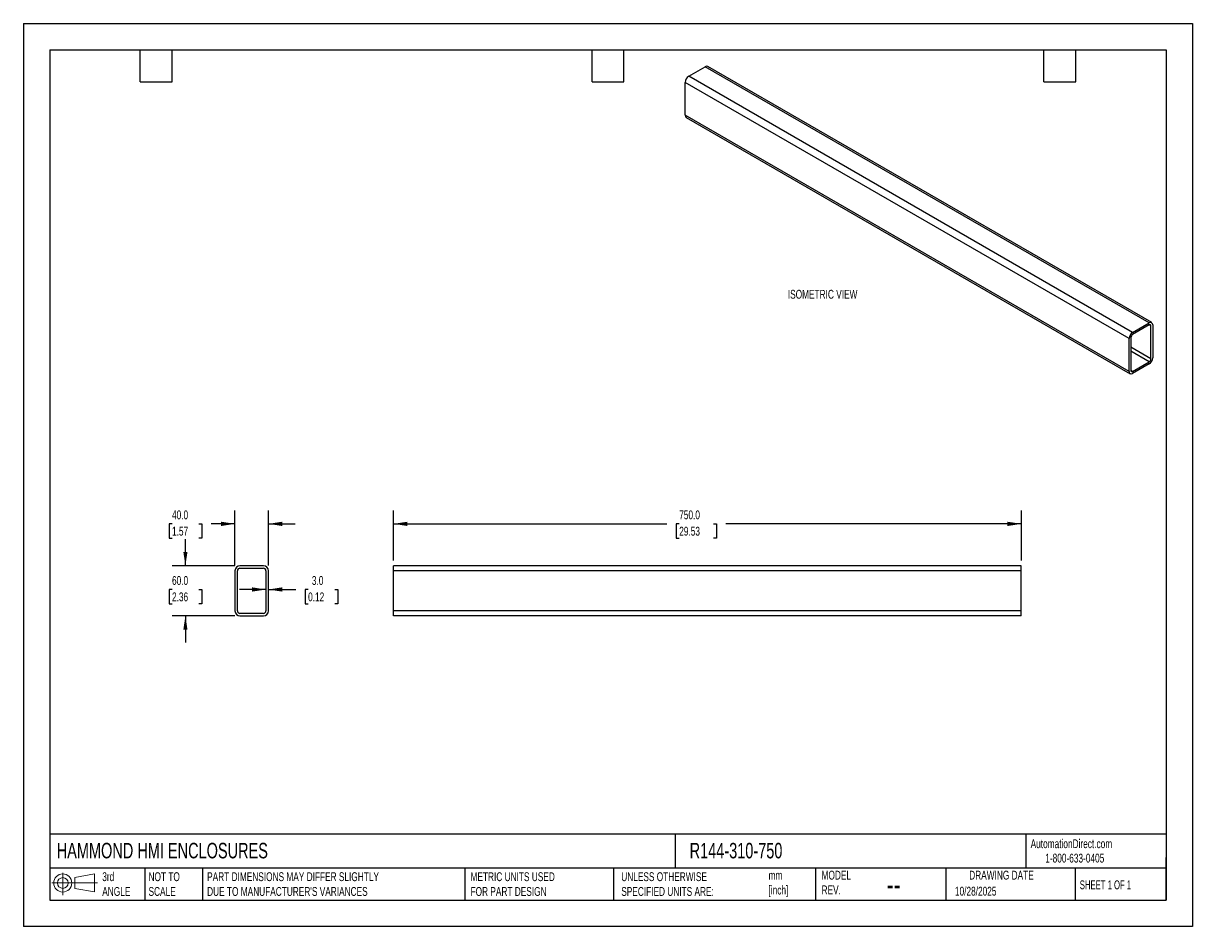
# Model space of a CAD drawing. Header units: millimetres. Extents: x 0 to 1397, y 0 to 1080.
import ezdxf

# ---------------------------------------------------------------- set-up
doc = ezdxf.new("R2010")
doc.units = ezdxf.units.MM
doc.header["$LTSCALE"] = 5
doc.layers.add('DIMENSIONS', color=140, linetype='Continuous', lineweight=25)
doc.layers.add('TEXT', color=140, linetype='Continuous', lineweight=25)
doc.styles.add('SLDTEXTSTYLE0', font='TXT', dxfattribs={"width": 0.7})
doc.styles.add('SLDTEXTSTYLE1', font='TXT', dxfattribs={"width": 0.65})
doc.dimstyles.new('SLDDIMSTYLE0', dxfattribs={"dimtxt": 10.790039, "dimasz": 16.51, "dimexe": 0, "dimexo": 0.0625, "dimgap": 2.69751, "dimtad": 0, "dimtih": 1, "dimtoh": 1, "dimdec": 1, "dimrnd": 1e-09, "dimzin": 4, "dimdsep": 46, "dimtxsty": 'SLDTEXTSTYLE0', "dimsah": 1, "dimcen": 0.09, "dimadec": 0, "dimazin": 1, "dimtfac": 1, "dimtdec": 1, "dimtmove": 0, "dimatfit": 0, "dimfxl": 0, "dimfrac": 2, "dimtolj": 1, "dimtzin": 12, "dimarcsym": 0})
doc.dimstyles.new('SLDDIMSTYLE1', dxfattribs={"dimtxt": 10.790039, "dimasz": 16.51, "dimexe": 0, "dimexo": 0.0625, "dimgap": 2.69751, "dimtad": 0, "dimtih": 1, "dimtoh": 1, "dimdec": 1, "dimrnd": 1e-09, "dimzin": 4, "dimdsep": 46, "dimtxsty": 'SLDTEXTSTYLE0', "dimsah": 1, "dimcen": 0.09, "dimadec": 0, "dimazin": 1, "dimtfac": 1, "dimtdec": 1, "dimtofl": 0, "dimtmove": 0, "dimatfit": 3, "dimfxl": 0, "dimfrac": 2, "dimtolj": 1, "dimtzin": 12, "dimarcsym": 0})

# ---------------------------------------------------------------- blocks, each defined once
blk = doc.blocks.new('Block11')
at = {"color": 7, "linetype": 'Continuous', "lineweight": 18}
for p, q in [((0, 14.4), (54.4, 14.4)), ((12.9, 26.6), (12.9, 0)), ((27.4, 20.8), (50.9, 25.2)), ((27.4, 8), (27.4, 20.8)), ((50.9, 25.2), (50.9, 3.7)), ((27.4, 8), (50.9, 3.7))]:
    blk.add_line(p, q, dxfattribs=at)
for radius in [10.8, 6.43]:
    blk.add_circle((12.9, 14.4), radius, dxfattribs=at)
blk = doc.blocks.new('Block12')
at = {"color": 7, "linetype": 'Continuous'}
blk.add_blockref('Block11', (0, 0), dxfattribs=at)
blk = doc.blocks.new('_D')
at = {"layer": 'DIMENSIONS'}
for p, q in [((252.8, 431.7), (252.8, 497.2)), ((292.8, 431.7), (292.8, 497.2)), ((177.6, 481.4), (174, 481.4)), ((174, 481.4), (174, 464.2)), ((209.6, 481.4), (213.3, 481.4)), ((213.3, 481.4), (213.3, 464.2)), ((252.8, 481.4), (224.3, 481.4)), ((292.8, 481.4), (324.6, 481.4)), ((174, 464.2), (177.6, 464.2)), ((213.3, 464.2), (209.6, 464.2))]:
    blk.add_line(p, q, dxfattribs=at)
for points in [[(252.8, 481.4), (236.3, 483.9), (236.3, 478.8)], [(292.8, 481.4), (309.3, 478.8), (309.3, 483.9)]]:
    blk.add_solid(points, dxfattribs=at)
at = {"layer": 'DIMENSIONS', "char_height": 10.58, "attachment_point": 1, "style": 'SLDTEXTSTYLE0'}
for s, insert in [('40.0', (177.6, 497.4)), ('1.57', (177.6, 477.9))]:
    blk.add_mtext(s, dxfattribs=dict(at, insert=insert))
blk = doc.blocks.new('_D_1')
at = {"layer": 'DIMENSIONS'}
for p, q in [((193.6, 431.4), (193.6, 463.1)), ((252.5, 431.4), (177.7, 431.4)), ((177.6, 402.9), (174, 402.9)), ((174, 402.9), (174, 385.8)), ((209.6, 402.9), (213.3, 402.9)), ((213.3, 402.9), (213.3, 385.8)), ((174, 385.8), (177.6, 385.8)), ((213.3, 385.8), (209.6, 385.8)), ((252.5, 371.4), (177.7, 371.4)), ((193.6, 371.4), (193.6, 339.6))]:
    blk.add_line(p, q, dxfattribs=at)
for points in [[(193.6, 431.4), (196.1, 447.9), (191.1, 447.9)], [(193.6, 371.4), (191.1, 354.8), (196.1, 354.8)]]:
    blk.add_solid(points, dxfattribs=at)
at = {"layer": 'DIMENSIONS', "char_height": 10.58, "attachment_point": 1, "style": 'SLDTEXTSTYLE0'}
for s, insert in [('60.0', (177.6, 419)), ('2.36', (177.6, 399.4))]:
    blk.add_mtext(s, dxfattribs=dict(at, insert=insert))
blk = doc.blocks.new('_D_2')
at = {"layer": 'DIMENSIONS'}
for p, q in [((289.8, 402.9), (258.1, 402.9)), ((292.8, 402.9), (325.6, 402.9)), ((340.2, 402.9), (336.5, 402.9)), ((336.5, 402.9), (336.5, 385.8)), ((372.2, 402.9), (375.9, 402.9)), ((375.9, 402.9), (375.9, 385.8)), ((336.5, 385.8), (340.2, 385.8)), ((375.9, 385.8), (372.2, 385.8))]:
    blk.add_line(p, q, dxfattribs=at)
for points in [[(289.8, 402.9), (273.3, 405.5), (273.3, 400.4)], [(292.8, 402.9), (309.3, 400.4), (309.3, 405.5)]]:
    blk.add_solid(points, dxfattribs=at)
at = {"layer": 'DIMENSIONS', "char_height": 10.58, "attachment_point": 1, "style": 'SLDTEXTSTYLE0'}
for s, insert in [('3.0', (344.7, 419)), ('0.12', (340.2, 399.4))]:
    blk.add_mtext(s, dxfattribs=dict(at, insert=insert))
blk = doc.blocks.new('_D_3')
at = {"layer": 'DIMENSIONS'}
for p, q in [((442.4, 437.7), (442.4, 497.2)), ((1192.4, 437.7), (1192.4, 497.2)), ((442.4, 481.4), (769, 481.4)), ((783.6, 481.4), (780, 481.4)), ((780, 481.4), (780, 464.2)), ((824.6, 481.4), (828.3, 481.4)), ((828.3, 481.4), (828.3, 464.2)), ((1192.4, 481.4), (839.2, 481.4)), ((780, 464.2), (783.6, 464.2)), ((828.3, 464.2), (824.6, 464.2))]:
    blk.add_line(p, q, dxfattribs=at)
for points in [[(442.4, 481.4), (458.9, 478.8), (458.9, 483.9)], [(1192.4, 481.4), (1175.8, 483.9), (1175.8, 478.8)]]:
    blk.add_solid(points, dxfattribs=at)
at = {"layer": 'DIMENSIONS', "char_height": 10.58, "attachment_point": 1, "style": 'SLDTEXTSTYLE0'}
for s, insert in [('750.0', (783.6, 497.4)), ('29.53', (783.6, 477.9))]:
    blk.add_mtext(s, dxfattribs=dict(at, insert=insert))

msp = doc.modelspace()

# ---------------------------------------------------------------- linework, layer by layer
at = {"color": 7, "linetype": 'Continuous'}
for p, q in [((0.01, 1079.51), (0.01, 0.01)), ((0.01, 1079.51), (1397.01, 1079.51)), ((1397.01, 1079.51), (1397.01, 0.01)), ((1397.01, 0.01), (0.01, 0.01))]:
    msp.add_line(p, q, dxfattribs=at)
for p, q in [((794.98, 1016.25), (814.78, 1027.68)), ((1345.11, 721.53), (814.78, 1027.68)), ((1348.11, 721.83), (817.78, 1027.98)), ((1321.07, 702.75), (790.74, 1008.91)), ((790.74, 969.71), (790.74, 1008.91)), ((1325.31, 710.1), (794.98, 1016.25)), ((1321.07, 663.56), (790.74, 969.71)), ((791.98, 966.96), (1322.31, 660.81)), ((1325.31, 710.1), (1345.11, 721.53)), ((1345.11, 719.08), (1325.31, 707.65)), ((1347.23, 717.86), (1345.11, 719.08)), ((1347.23, 678.66), (1347.23, 717.86)), ((1349.35, 719.08), (1349.35, 679.89)), ((1321.07, 663.56), (1321.07, 702.75)), ((1323.19, 703.98), (1323.19, 664.78)), ((1347.23, 678.66), (1323.19, 692.54)), ((1345.11, 674.99), (1323.19, 687.64)), ((1325.31, 663.56), (1345.11, 674.99)), ((1345.11, 672.54), (1325.31, 661.11)), ((1325.31, 663.56), (1323.19, 664.78)), ((252.8, 425.36), (252.8, 377.36)), ((255.8, 377.36), (255.8, 425.36)), ((286.8, 431.36), (258.8, 431.36)), ((258.8, 428.36), (286.8, 428.36)), ((289.8, 425.36), (289.8, 377.36)), ((292.8, 377.36), (292.8, 425.36)), ((442.35, 425.36), (442.35, 431.36)), ((1192.35, 431.36), (442.35, 431.36)), ((442.35, 377.36), (442.35, 425.36)), ((1192.35, 425.36), (442.35, 425.36)), ((1192.35, 425.36), (1192.35, 431.36)), ((1192.35, 377.36), (1192.35, 425.36)), ((1192.35, 377.36), (442.35, 377.36)), ((442.35, 371.36), (442.35, 377.36)), ((1192.35, 371.36), (1192.35, 377.36)), ((286.8, 374.36), (258.8, 374.36)), ((258.8, 371.36), (286.8, 371.36)), ((1192.35, 371.36), (442.35, 371.36))]:
    msp.add_line(p, q)
for centre, radius, start, end in [((816.54, 1025.23), 3.02, 65.69288, 125.61758), ((799.95, 1008.49), 9.22, 122.60548, 177.39452), ((793.68, 969.39), 2.96, 173.70115, 234.98667), ((1346.77, 719.5), 2.62, 350.78596, 129.20329), ((1345.94, 718.07), 1.31, 350.78596, 129.20329), ((1330.28, 702.33), 9.22, 122.60548, 177.39452), ((1327.79, 703.77), 4.61, 122.60548, 177.39452), ((1340.14, 680.31), 9.22, 302.60548, 357.39452), ((1342.62, 678.87), 4.61, 302.60548, 357.39452), ((1323.65, 663.14), 2.62, 170.78596, 309.20329), ((1324.48, 664.57), 1.31, 170.78596, 309.20329), ((258.8, 425.36), 6, 90, 180), ((258.8, 425.36), 3, 90, 180), ((286.8, 425.36), 6, 0, 90), ((286.8, 425.36), 3, 360, 90), ((258.8, 377.36), 6, 180, 270), ((258.8, 377.36), 3, 180, 270), ((286.8, 377.36), 6, 270, 0), ((286.8, 377.36), 3, 270, 0)]:
    msp.add_arc(centre, radius, start, end)
at = {"layer": 'TEXT'}
for p, q in [((31.75, 1047.75), (1365.25, 1047.75)), ((31.75, 1047.75), (31.75, 31.75)), ((139.7, 1009.65), (139.7, 1047.75)), ((177.8, 1009.65), (177.8, 1047.75)), ((679.45, 1009.65), (679.45, 1047.75)), ((717.55, 1009.65), (717.55, 1047.75)), ((1219.2, 1009.65), (1219.2, 1047.75)), ((1257.3, 1009.65), (1257.3, 1047.75)), ((1365.25, 1047.75), (1365.25, 31.75)), ((139.7, 1009.65), (177.8, 1009.65)), ((679.45, 1009.65), (717.55, 1009.65)), ((1219.2, 1009.65), (1257.3, 1009.65)), ((1365.25, 110.63), (31.75, 110.63)), ((778.79, 110.63), (778.79, 69.85)), ((1197.88, 110.63), (1197.88, 69.85)), ((1365.25, 31.75), (1365.25, 82.55)), ((1365.25, 69.85), (31.75, 69.85)), ((145.22, 69.85), (145.22, 31.75)), ((214.19, 69.85), (214.19, 31.75)), ((527.42, 69.85), (527.42, 31.75)), ((704.99, 69.85), (704.99, 31.75)), ((946.5, 69.85), (946.5, 31.75)), ((1102.33, 69.85), (1102.33, 31.75)), ((1256.74, 69.85), (1256.74, 31.75)), ((31.75, 31.75), (1365.25, 31.75))]:
    msp.add_line(p, q, dxfattribs=at)

# ---------------------------------------------------------------- block references
msp.add_blockref('Block12', (34.19, 37.77), dxfattribs=at)

# ---------------------------------------------------------------- texts
at = {"color": 179, "linetype": 'Continuous', "lineweight": 18, "char_height": 10.5833, "attachment_point": 1, "style": 'SLDTEXTSTYLE0'}
for s, insert in [('AutomationDirect.com', (1203.47, 104.38)), ('1-800-633-0405', (1220.96, 87.19))]:
    msp.add_mtext(s, dxfattribs=dict(at, insert=insert))
at = {"layer": 'DIMENSIONS', "insert": (913.4, 761.05), "char_height": 10.5833, "attachment_point": 1, "style": 'SLDTEXTSTYLE0'}
msp.add_mtext('ISOMETRIC VIEW', dxfattribs=at)
at = {"layer": 'TEXT'}
for s, insert, char_height, attachment_point, style in [('HAMMOND HMI ENCLOSURES', (39.83, 100.12), 18.5208, 1, 'SLDTEXTSTYLE0'), ('R144-310-750', (796.04, 100.12), 18.5208, 1, 'SLDTEXTSTYLE0'), ('3rd^JANGLE', (94.25, 64.98), 10.583, 1, 'SLDTEXTSTYLE0'), ('NOT TO^JSCALE', (149.53, 64.98), 10.5833, 1, 'SLDTEXTSTYLE0'), ("PART DIMENSIONS MAY DIFFER SLIGHTLY ^JDUE TO MANUFACTURER'S VARIANCES", (219.56, 64.98), 10.5833, 1, 'SLDTEXTSTYLE0'), ('METRIC UNITS USED ^JFOR PART DESIGN', (534.27, 64.98), 10.5833, 1, 'SLDTEXTSTYLE0'), ('UNLESS OTHERWISE ^JSPECIFIED UNITS ARE:', (714.35, 64.98), 10.5833, 1, 'SLDTEXTSTYLE0'), ('mm^J[inch]', (890.32, 66.65), 10.583, 1, 'SLDTEXTSTYLE0'), ('MODEL ^JREV.', (953.67, 66.82), 10.5833, 1, 'SLDTEXTSTYLE0'), ('DRAWING DATE', (1168.63, 66.82), 10.5833, 2, 'SLDTEXTSTYLE0'), ('--', (1031.49, 63.67), 26.458, 1, 'SLDTEXTSTYLE0'), ('10/28/2025', (1113.06, 47.68), 10.583, 1, 'SLDTEXTSTYLE0'), ('SHEET 1 OF 1', (1262.21, 55.26), 10.5833, 1, 'SLDTEXTSTYLE1')]:
    msp.add_mtext(s, dxfattribs=dict(at, insert=insert, char_height=char_height, attachment_point=attachment_point, style=style))

# ---------------------------------------------------------------- dimensions: what is measured, and where the dimension line sits
at = {"layer": 'DIMENSIONS'}
for base, p1, p2, dimstyle, picture, middle in [((252.8, 481.36), (292.8, 425.36), (252.8, 425.36), 'SLDDIMSTYLE0', '_D', (193.61, 481.36)), ((1192.35, 481.36), (442.35, 431.36), (1192.35, 431.36), 'SLDDIMSTYLE1', '_D_3', (804.11, 481.36)), ((292.8, 402.94), (289.8, 425.36), (292.8, 425.36), 'SLDDIMSTYLE0', '_D_2', (356.2, 402.94))]:
    dim = msp.add_linear_dim(base=base, p1=p1, p2=p2, dimstyle=dimstyle, dxfattribs=at)
    dim.commit()
    dim.dimension.update_dxf_attribs({"geometry": picture, "text_midpoint": middle, "dimtype": 160})
dim = msp.add_linear_dim(base=(193.61, 371.36), p1=(258.8, 431.36), p2=(258.8, 371.36), angle=90, dimstyle='SLDDIMSTYLE0', dxfattribs=at)
dim.commit()
dim.dimension.update_dxf_attribs({"geometry": '_D_1', "text_midpoint": (193.61, 402.94), "dimtype": 160})

doc.saveas('drawing.dxf')
